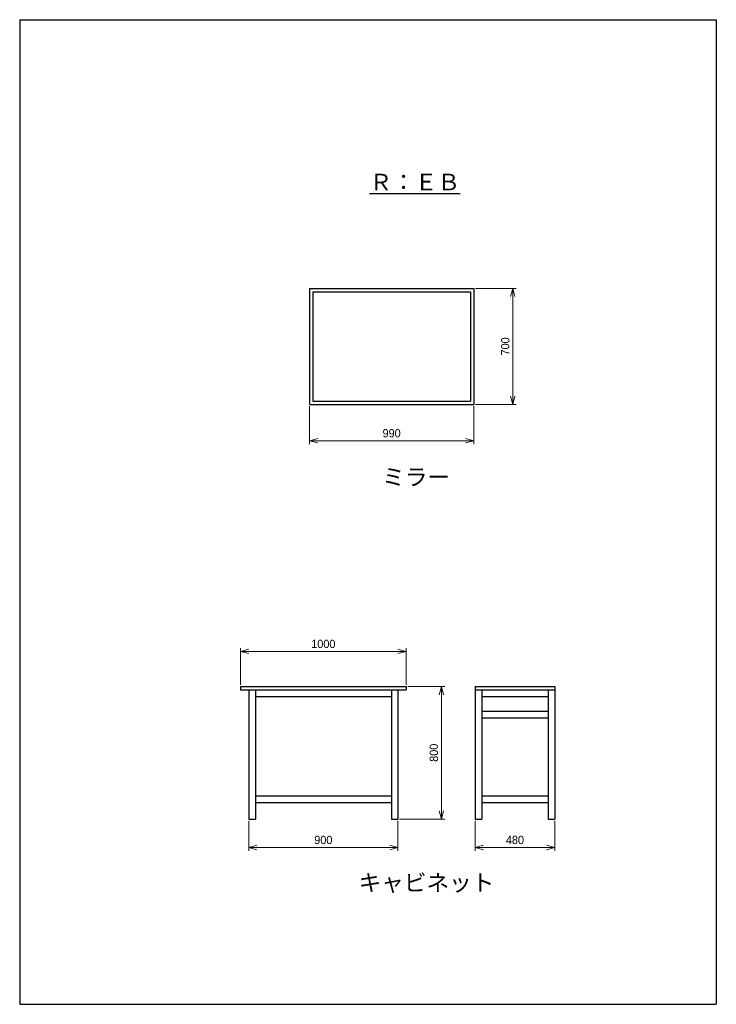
# Model space of a CAD drawing. Header units: millimetres. Extents: x 0 to 4200, y 0 to 5940.
import ezdxf

# ---------------------------------------------------------------- set-up
doc = ezdxf.new("R2010")
doc.units = ezdxf.units.MM
doc.header["$LTSCALE"] = 0.3
doc.layers.add('TEXT', color=7, linetype='Continuous', lineweight=25)
doc.layers.add('寸法', color=2, linetype='Continuous', lineweight=18)
doc.styles.add('MS Pゴシック', font='txt')
doc.dimstyles.new('コピー ～ MyDim S＝', dxfattribs={"dimscale": 20, "dimtxt": 2.5, "dimasz": 2.5, "dimexe": 1, "dimexo": 0.5, "dimgap": 1, "dimtad": 3, "dimdsep": 46, "dimtxsty": 'MS Pゴシック', "dimblk": 'OPEN30', "dimcen": 0, "dimclrd": 256, "dimclre": 256, "dimclrt": 256, "dimazin": 2, "dimtfac": 1, "dimtmove": 0, "dimatfit": 3, "dimldrblk": 'OPEN30', "dimfxl": 1, "dimlwd": 18, "dimlwe": 18, "dimarcsym": 0})

# ---------------------------------------------------------------- blocks, each defined once
blk = doc.blocks.new('_Open30')
at = {"color": 0, "lineweight": -2}
for p, q in [((-1, 0.27), (0, 0)), ((0, 0), (-1, -0.27)), ((0, 0), (-1, 0))]:
    blk.add_line(p, q, dxfattribs=at)
blk = doc.blocks.new('*D106')
at = {"layer": 'Defpoints', "color": 0, "transparency": 16777216}
for p in [(2330.7, 2129), (1330.7, 1917.7), (2330.7, 1917.7)]:
    blk.add_point(p, dxfattribs=at)
at = {"layer": '寸法', "lineweight": 18, "transparency": 16777216}
for p, q in [((1330.7, 1927.7), (1330.7, 2149)), ((2330.7, 1927.7), (2330.7, 2149)), ((1380.7, 2129), (2280.7, 2129))]:
    blk.add_line(p, q, dxfattribs=at)
at = {"layer": '寸法', "lineweight": 18, "transparency": 16777216, "xscale": 50, "yscale": 50, "zscale": 50, "rotation": 180}
blk.add_blockref('_Open30', (1330.7, 2129), dxfattribs=at)
at = {"layer": '寸法', "lineweight": 18, "transparency": 16777216, "xscale": 50, "yscale": 50, "zscale": 50}
blk.add_blockref('_Open30', (2330.7, 2129), dxfattribs=at)
at = {"layer": '寸法', "transparency": 16777216, "insert": (1830.7, 2174), "char_height": 50, "attachment_point": 5, "style": 'MS Pゴシック'}
blk.add_mtext('1000', dxfattribs=at)
blk = doc.blocks.new('*D107')
at = {"layer": 'Defpoints', "color": 0, "transparency": 16777216}
for p in [(2330.7, 1917.7), (2280.7, 1117.7), (2542.3, 1117.7)]:
    blk.add_point(p, dxfattribs=at)
at = {"layer": '寸法', "lineweight": 18, "transparency": 16777216}
for p, q in [((2340.7, 1917.7), (2562.3, 1917.7)), ((2542.3, 1867.7), (2542.3, 1167.7)), ((2290.7, 1117.7), (2562.3, 1117.7))]:
    blk.add_line(p, q, dxfattribs=at)
at = {"layer": '寸法', "lineweight": 18, "transparency": 16777216, "xscale": 50, "yscale": 50, "zscale": 50}
for p, rotation in [((2542.3, 1917.7), 90), ((2542.3, 1117.7), 270)]:
    blk.add_blockref('_Open30', p, dxfattribs=dict(at, rotation=rotation))
at = {"layer": '寸法', "transparency": 16777216, "insert": (2497.3, 1517.7), "char_height": 50, "attachment_point": 5, "rotation": 90, "style": 'MS Pゴシック'}
blk.add_mtext('800', dxfattribs=at)
blk = doc.blocks.new('*D108')
at = {"layer": 'Defpoints', "color": 0, "transparency": 16777216}
for p in [(1380.7, 1117.7), (2280.7, 1117.7), (2280.7, 946.2)]:
    blk.add_point(p, dxfattribs=at)
at = {"layer": '寸法', "lineweight": 18, "transparency": 16777216}
for p, q in [((1380.7, 1107.7), (1380.7, 926.2)), ((2280.7, 1107.7), (2280.7, 926.2)), ((1430.7, 946.2), (2230.7, 946.2))]:
    blk.add_line(p, q, dxfattribs=at)
at = {"layer": '寸法', "lineweight": 18, "transparency": 16777216, "xscale": 50, "yscale": 50, "zscale": 50, "rotation": 180}
blk.add_blockref('_Open30', (1380.7, 946.2), dxfattribs=at)
at = {"layer": '寸法', "lineweight": 18, "transparency": 16777216, "xscale": 50, "yscale": 50, "zscale": 50}
blk.add_blockref('_Open30', (2280.7, 946.2), dxfattribs=at)
at = {"layer": '寸法', "transparency": 16777216, "insert": (1830.7, 991.2), "char_height": 50, "attachment_point": 5, "style": 'MS Pゴシック'}
blk.add_mtext('900', dxfattribs=at)
blk = doc.blocks.new('*D109')
at = {"layer": 'Defpoints', "color": 0, "transparency": 16777216}
for p in [(2745.9, 1117.7), (3225.9, 1117.7), (3225.9, 946.2)]:
    blk.add_point(p, dxfattribs=at)
at = {"layer": '寸法', "lineweight": 18, "transparency": 16777216}
for p, q in [((2745.9, 1107.7), (2745.9, 926.2)), ((3225.9, 1107.7), (3225.9, 926.2)), ((2795.9, 946.2), (3175.9, 946.2))]:
    blk.add_line(p, q, dxfattribs=at)
at = {"layer": '寸法', "lineweight": 18, "transparency": 16777216, "xscale": 50, "yscale": 50, "zscale": 50, "rotation": 180}
blk.add_blockref('_Open30', (2745.9, 946.2), dxfattribs=at)
at = {"layer": '寸法', "lineweight": 18, "transparency": 16777216, "xscale": 50, "yscale": 50, "zscale": 50}
blk.add_blockref('_Open30', (3225.9, 946.2), dxfattribs=at)
at = {"layer": '寸法', "transparency": 16777216, "insert": (2985.9, 991.2), "char_height": 50, "attachment_point": 5, "style": 'MS Pゴシック'}
blk.add_mtext('480', dxfattribs=at)
blk = doc.blocks.new('*D110')
at = {"layer": 'Defpoints', "color": 0, "transparency": 16777216}
for p in [(1747.5, 3619.2), (2737.5, 3619.2), (2737.5, 3400)]:
    blk.add_point(p, dxfattribs=at)
at = {"layer": '寸法', "lineweight": 18, "transparency": 16777216}
for p, q in [((1747.5, 3609.2), (1747.5, 3380)), ((2737.5, 3609.2), (2737.5, 3380)), ((1797.5, 3400), (2687.5, 3400))]:
    blk.add_line(p, q, dxfattribs=at)
at = {"layer": '寸法', "lineweight": 18, "transparency": 16777216, "xscale": 50, "yscale": 50, "zscale": 50, "rotation": 180}
blk.add_blockref('_Open30', (1747.5, 3400), dxfattribs=at)
at = {"layer": '寸法', "lineweight": 18, "transparency": 16777216, "xscale": 50, "yscale": 50, "zscale": 50}
blk.add_blockref('_Open30', (2737.5, 3400), dxfattribs=at)
at = {"layer": '寸法', "transparency": 16777216, "insert": (2242.5, 3445), "char_height": 50, "attachment_point": 5, "style": 'MS Pゴシック'}
blk.add_mtext('990', dxfattribs=at)
blk = doc.blocks.new('*D111')
at = {"layer": 'Defpoints', "color": 0, "transparency": 16777216}
for p in [(2737.5, 4319.2), (2737.5, 3619.2), (2972.6, 3619.2)]:
    blk.add_point(p, dxfattribs=at)
at = {"layer": '寸法', "lineweight": 18, "transparency": 16777216}
for p, q in [((2747.5, 4319.2), (2992.6, 4319.2)), ((2972.6, 4269.2), (2972.6, 3669.2)), ((2747.5, 3619.2), (2992.6, 3619.2))]:
    blk.add_line(p, q, dxfattribs=at)
at = {"layer": '寸法', "lineweight": 18, "transparency": 16777216, "xscale": 50, "yscale": 50, "zscale": 50}
for p, rotation in [((2972.6, 4319.2), 90), ((2972.6, 3619.2), 270)]:
    blk.add_blockref('_Open30', p, dxfattribs=dict(at, rotation=rotation))
at = {"layer": '寸法', "transparency": 16777216, "insert": (2927.6, 3969.2), "char_height": 50, "attachment_point": 5, "rotation": 90, "style": 'MS Pゴシック'}
blk.add_mtext('700', dxfattribs=at)

msp = doc.modelspace()

# ---------------------------------------------------------------- linework, layer by layer
at = {"color": 7, "linetype": 'Continuous'}
for p, q in [((1747.456, 4319.191), (1747.456, 3619.191)), ((1747.456, 4319.191), (2737.456, 4319.191)), ((1767.456, 4299.191), (1767.456, 3639.191)), ((1767.456, 4299.191), (2717.456, 4299.191)), ((2717.456, 4299.191), (2717.456, 3639.191)), ((2737.456, 4319.191), (2737.456, 3619.191)), ((1767.456, 3639.191), (2717.456, 3639.191)), ((1747.456, 3619.191), (2737.456, 3619.191)), ((1330.716, 1917.681), (2330.716, 1917.681)), ((1330.716, 1917.681), (1330.716, 1897.681)), ((2330.716, 1917.681), (2330.716, 1897.681)), ((2745.883, 1917.681), (2745.883, 1117.681)), ((2745.883, 1917.681), (3225.883, 1917.681)), ((3225.883, 1917.681), (3225.883, 1117.681)), ((1330.716, 1897.681), (2330.716, 1897.681)), ((1380.716, 1897.681), (1380.716, 1117.681)), ((1420.716, 1897.681), (1420.716, 1117.681)), ((1420.716, 1857.681), (2240.716, 1857.681)), ((2240.716, 1897.681), (2240.716, 1117.681)), ((2280.716, 1897.681), (2280.716, 1117.681)), ((2745.883, 1897.681), (3225.883, 1897.681)), ((2785.883, 1897.681), (2785.883, 1117.681)), ((2785.883, 1857.681), (3185.883, 1857.681)), ((3185.883, 1897.681), (3185.883, 1117.681)), ((2785.883, 1767.681), (3185.883, 1767.681)), ((2785.883, 1727.681), (3185.883, 1727.681)), ((1420.716, 1257.681), (2240.716, 1257.681)), ((2785.883, 1257.681), (3185.883, 1257.681)), ((1420.716, 1217.681), (2240.716, 1217.681)), ((2785.883, 1217.681), (3185.883, 1217.681)), ((1380.716, 1117.681), (1420.716, 1117.681)), ((2240.716, 1117.681), (2280.716, 1117.681)), ((2745.883, 1117.681), (2785.883, 1117.681)), ((3185.883, 1117.681), (3225.883, 1117.681))]:
    msp.add_line(p, q, dxfattribs=at)
at = {"layer": 'Defpoints'}
for p, q in [((0, 5940), (0, 0)), ((0, 5940), (4200, 5940)), ((4200, 5940), (4200, 0)), ((0, 0), (4200, 0))]:
    msp.add_line(p, q, dxfattribs=at)

# ---------------------------------------------------------------- texts
at = {"layer": 'TEXT', "char_height": 100, "attachment_point": 1, "style": 'MS Pゴシック'}
for s, insert in [('{\\LＲ：ＥＢ}', (2109.677, 5010.567)), ('ミラー', (2185.778, 3231.14)), ('キャビネット', (2043.39, 783.74))]:
    msp.add_mtext(s, dxfattribs=dict(at, insert=insert))

# ---------------------------------------------------------------- dimensions: what is measured, and where the dimension line sits
at = {"layer": '寸法'}
for base, p1, p2, picture, middle in [((2972.606, 3619.191), (2737.456, 4319.191), (2737.456, 3619.191), '*D111', (2927.606, 3969.191)), ((2542.284, 1117.681), (2330.716, 1917.681), (2280.716, 1117.681), '*D107', (2497.284, 1517.681))]:
    dim = msp.add_linear_dim(base=base, p1=p1, p2=p2, angle=90, dimstyle='コピー ～ MyDim S＝', dxfattribs=at)
    dim.commit()
    dim.dimension.update_dxf_attribs({"geometry": picture, "text_midpoint": middle})
for base, p1, p2, picture, middle in [((2737.456, 3399.962), (1747.456, 3619.191), (2737.456, 3619.191), '*D110', (2242.456, 3444.962)), ((2330.716, 2129.027), (1330.716, 1917.681), (2330.716, 1917.681), '*D106', (1830.716, 2174.027)), ((2280.716, 946.161), (1380.716, 1117.681), (2280.716, 1117.681), '*D108', (1830.716, 991.161)), ((3225.883, 946.161), (2745.883, 1117.681), (3225.883, 1117.681), '*D109', (2985.883, 991.161))]:
    dim = msp.add_linear_dim(base=base, p1=p1, p2=p2, dimstyle='コピー ～ MyDim S＝', dxfattribs=at)
    dim.commit()
    dim.dimension.update_dxf_attribs({"geometry": picture, "text_midpoint": middle})

doc.saveas('drawing.dxf')
